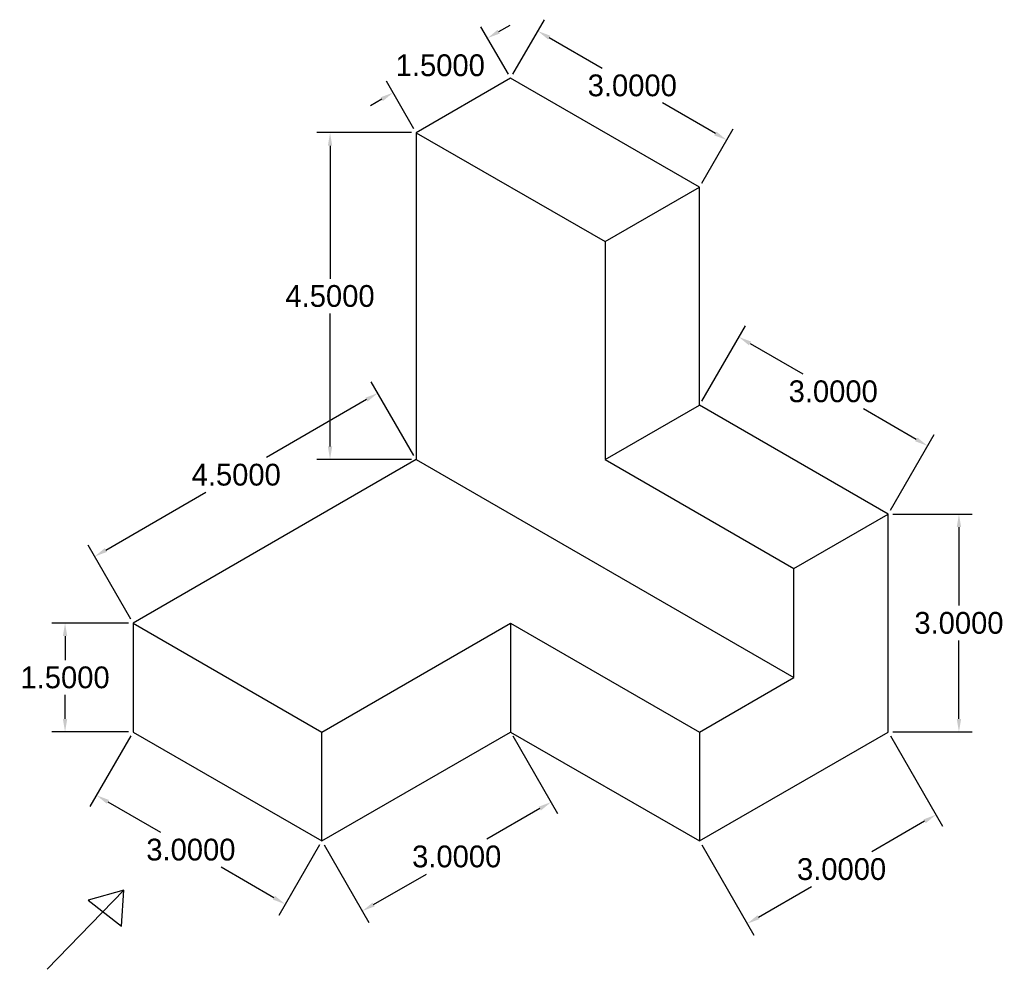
# Model space of a CAD drawing. Header units: inches. Extents: x 56.1 to 69.6, y 24.3 to 37.3.
import ezdxf

# ---------------------------------------------------------------- set-up
doc = ezdxf.new("R2010")
doc.units = ezdxf.units.IN
doc.header["$MEASUREMENT"] = 0
doc.dimstyles.get("Standard").update_dxf_attribs({"dimtxt": 0.18, "dimasz": 0.18, "dimexe": 0.18, "dimexo": 0.0625, "dimgap": 0.09, "dimtad": 0, "dimtih": 1, "dimtoh": 1, "dimdec": 4, "dimzin": 0, "dimdsep": 46, "dimtxsty": 'Standard', "dimcen": 0.09, "dimadec": 0, "dimazin": 0, "dimtfac": 1, "dimtdec": 4, "dimtofl": 0, "dimtmove": 0, "dimatfit": 3, "dimfxl": 0, "dimtolj": 1, "dimtzin": 0, "dimarcsym": 0})

# ---------------------------------------------------------------- blocks, each defined once
blk = doc.blocks.new('*D1')
at = {"color": 0, "lineweight": -2}
for p, q in [((61.47, 35.788), (60.167, 35.788)), ((60.347, 35.608), (60.347, 33.778)), ((60.347, 31.468), (60.347, 33.298)), ((61.47, 31.288), (60.167, 31.288))]:
    blk.add_line(p, q, dxfattribs=at)
at = {"color": 0}
for points in [[(60.317, 35.608), (60.377, 35.608), (60.347, 35.788)], [(60.317, 31.468), (60.377, 31.468), (60.347, 31.288)]]:
    blk.add_solid(points, dxfattribs=at)
at = {"layer": 'Defpoints', "color": 0}
for p in [(61.533, 35.788), (60.347, 31.288), (61.533, 31.288)]:
    blk.add_point(p, dxfattribs=at)
at = {"color": 0, "insert": (60.347, 33.538), "char_height": 0.3, "attachment_point": 5}
blk.add_mtext('\\A1;4.5000', dxfattribs=at)
blk = doc.blocks.new('*D2')
at = {"color": 0, "lineweight": -2}
for p, q in [((61.502, 31.342), (60.914, 32.359)), ((60.848, 32.113), (59.471, 31.318)), ((57.263, 30.043), (58.64, 30.838)), ((57.604, 29.092), (57.017, 30.109))]:
    blk.add_line(p, q, dxfattribs=at)
at = {"color": 0}
for points in [[(60.833, 32.139), (60.863, 32.087), (61.004, 32.203)], [(57.248, 30.069), (57.278, 30.017), (57.107, 29.953)]]:
    blk.add_solid(points, dxfattribs=at)
at = {"layer": 'Defpoints', "color": 0}
for p in [(61.533, 31.288), (57.107, 29.953), (57.636, 29.038)]:
    blk.add_point(p, dxfattribs=at)
at = {"color": 0, "insert": (59.056, 31.078), "char_height": 0.3, "attachment_point": 5}
blk.add_mtext('\\A1;4.5000', dxfattribs=at)
blk = doc.blocks.new('*D3')
at = {"color": 0, "lineweight": -2}
for p, q in [((57.573, 29.038), (56.521, 29.038)), ((56.701, 28.858), (56.701, 28.528)), ((56.701, 27.718), (56.701, 28.048)), ((57.573, 27.538), (56.521, 27.538))]:
    blk.add_line(p, q, dxfattribs=at)
at = {"color": 0}
for points in [[(56.671, 28.858), (56.731, 28.858), (56.701, 29.038)], [(56.671, 27.718), (56.731, 27.718), (56.701, 27.538)]]:
    blk.add_solid(points, dxfattribs=at)
at = {"layer": 'Defpoints', "color": 0}
for p in [(57.636, 29.038), (56.701, 27.538), (57.636, 27.538)]:
    blk.add_point(p, dxfattribs=at)
at = {"color": 0, "insert": (56.701, 28.288), "char_height": 0.3, "attachment_point": 5}
blk.add_mtext('\\A1;1.5000', dxfattribs=at)
blk = doc.blocks.new('*D4')
at = {"color": 0, "lineweight": -2}
for p, q in [((57.604, 27.483), (57.043, 26.511)), ((57.289, 26.577), (58.016, 26.157)), ((60.203, 25.983), (59.641, 25.011)), ((59.575, 25.257), (58.848, 25.677))]:
    blk.add_line(p, q, dxfattribs=at)
at = {"color": 0}
for points in [[(57.304, 26.603), (57.274, 26.551), (57.133, 26.667)], [(59.59, 25.283), (59.56, 25.231), (59.731, 25.167)]]:
    blk.add_solid(points, dxfattribs=at)
at = {"layer": 'Defpoints', "color": 0}
for p in [(57.636, 27.538), (60.234, 26.038), (59.731, 25.167)]:
    blk.add_point(p, dxfattribs=at)
at = {"color": 0, "insert": (58.432, 25.917), "char_height": 0.3, "attachment_point": 5}
blk.add_mtext('\\A1;3.0000', dxfattribs=at)
blk = doc.blocks.new('*D5')
at = {"color": 0, "lineweight": -2}
for p, q in [((62.863, 27.483), (63.479, 26.417)), ((63.233, 26.483), (62.506, 26.063)), ((60.265, 25.983), (60.881, 24.917)), ((60.947, 25.163), (61.674, 25.583))]:
    blk.add_line(p, q, dxfattribs=at)
at = {"color": 0}
for points in [[(63.218, 26.509), (63.248, 26.457), (63.389, 26.573)], [(60.932, 25.189), (60.962, 25.137), (60.791, 25.073)]]:
    blk.add_solid(points, dxfattribs=at)
at = {"layer": 'Defpoints', "color": 0}
for p in [(62.832, 27.538), (60.234, 26.038), (60.791, 25.073)]:
    blk.add_point(p, dxfattribs=at)
at = {"color": 0, "insert": (62.09, 25.823), "char_height": 0.3, "attachment_point": 5}
blk.add_mtext('\\A1;3.0000', dxfattribs=at)
blk = doc.blocks.new('*D6')
at = {"color": 0, "lineweight": -2}
for p, q in [((68.059, 27.483), (68.775, 26.243)), ((68.529, 26.309), (67.802, 25.889)), ((65.461, 25.983), (66.177, 24.743)), ((66.243, 24.989), (66.971, 25.409))]:
    blk.add_line(p, q, dxfattribs=at)
at = {"color": 0}
for points in [[(68.514, 26.335), (68.544, 26.283), (68.685, 26.399)], [(66.228, 25.015), (66.258, 24.963), (66.087, 24.899)]]:
    blk.add_solid(points, dxfattribs=at)
at = {"layer": 'Defpoints', "color": 0}
for p in [(68.028, 27.538), (68.685, 26.399), (65.43, 26.038)]:
    blk.add_point(p, dxfattribs=at)
at = {"color": 0, "insert": (67.386, 25.649), "char_height": 0.3, "attachment_point": 5}
blk.add_mtext('\\A1;3.0000', dxfattribs=at)
blk = doc.blocks.new('*D7')
at = {"color": 0, "lineweight": -2}
for p, q in [((68.091, 30.538), (69.181, 30.538)), ((69.001, 30.358), (69.001, 29.278)), ((69.001, 27.718), (69.001, 28.798)), ((68.091, 27.538), (69.181, 27.538))]:
    blk.add_line(p, q, dxfattribs=at)
at = {"color": 0}
for points in [[(68.971, 30.358), (69.031, 30.358), (69.001, 30.538)], [(68.971, 27.718), (69.031, 27.718), (69.001, 27.538)]]:
    blk.add_solid(points, dxfattribs=at)
at = {"layer": 'Defpoints', "color": 0}
for p in [(68.028, 30.538), (68.028, 27.538), (69.001, 27.538)]:
    blk.add_point(p, dxfattribs=at)
at = {"color": 0, "insert": (69.001, 29.038), "char_height": 0.3, "attachment_point": 5}
blk.add_mtext('\\A1;3.0000', dxfattribs=at)
blk = doc.blocks.new('*D8')
at = {"color": 0, "lineweight": -2}
for p, q in [((65.461, 32.092), (66.062, 33.131)), ((66.127, 32.886), (66.855, 32.466)), ((68.414, 31.566), (67.686, 31.986)), ((68.059, 30.592), (68.66, 31.631))]:
    blk.add_line(p, q, dxfattribs=at)
at = {"color": 0}
for points in [[(66.142, 32.912), (66.112, 32.86), (65.972, 32.976)], [(68.429, 31.592), (68.399, 31.54), (68.57, 31.476)]]:
    blk.add_solid(points, dxfattribs=at)
at = {"layer": 'Defpoints', "color": 0}
for p in [(65.43, 32.038), (68.57, 31.476), (68.028, 30.538)]:
    blk.add_point(p, dxfattribs=at)
at = {"color": 0, "insert": (67.271, 32.226), "char_height": 0.3, "attachment_point": 5}
blk.add_mtext('\\A1;3.0000', dxfattribs=at)
blk = doc.blocks.new('*D9')
at = {"color": 0, "lineweight": -2}
for p, q in [((62.863, 36.592), (63.297, 37.343)), ((63.363, 37.097), (64.09, 36.677)), ((65.649, 35.777), (64.922, 36.197)), ((65.461, 35.092), (65.895, 35.843))]:
    blk.add_line(p, q, dxfattribs=at)
at = {"color": 0}
for points in [[(63.378, 37.123), (63.348, 37.071), (63.207, 37.187)], [(65.664, 35.803), (65.634, 35.751), (65.805, 35.687)]]:
    blk.add_solid(points, dxfattribs=at)
at = {"layer": 'Defpoints', "color": 0}
for p in [(62.832, 36.538), (65.805, 35.687), (65.43, 35.038)]:
    blk.add_point(p, dxfattribs=at)
at = {"color": 0, "insert": (64.506, 36.437), "char_height": 0.3, "attachment_point": 5}
blk.add_mtext('\\A1;3.0000', dxfattribs=at)
blk = doc.blocks.new('*D10')
at = {"color": 0, "lineweight": -2}
for p, q in [((62.669, 37.179), (62.825, 37.269)), ((62.801, 36.592), (62.424, 37.245)), ((61.502, 35.842), (61.125, 36.495)), ((61.059, 36.249), (60.903, 36.159))]:
    blk.add_line(p, q, dxfattribs=at)
at = {"color": 0}
for points in [[(62.654, 37.205), (62.684, 37.153), (62.514, 37.089)], [(61.044, 36.275), (61.074, 36.223), (61.215, 36.339)]]:
    blk.add_solid(points, dxfattribs=at)
at = {"layer": 'Defpoints', "color": 0}
for p in [(62.514, 37.089), (62.832, 36.538), (61.533, 35.788)]:
    blk.add_point(p, dxfattribs=at)
at = {"color": 0, "insert": (61.864, 36.714), "char_height": 0.3, "attachment_point": 5}
blk.add_mtext('\\A1;1.5000', dxfattribs=at)

msp = doc.modelspace()

# ---------------------------------------------------------------- linework, layer by layer
for p, q in [((62.83189, 36.53757), (61.53286, 35.78757)), ((65.42997, 35.03757), (62.83189, 36.53757)), ((61.53286, 35.78757), (64.13093, 34.28757)), ((61.53286, 35.78757), (61.53286, 31.28757)), ((64.13093, 34.28757), (65.42997, 35.03757)), ((65.42997, 32.03757), (65.42997, 35.03757)), ((64.13093, 34.28757), (64.13093, 31.28757)), ((64.13093, 31.28757), (65.42997, 32.03757)), ((68.02805, 30.53757), (65.42997, 32.03757)), ((61.53286, 31.28757), (57.63574, 29.03757)), ((61.53286, 31.28757), (66.72901, 28.28757)), ((64.13093, 31.28757), (66.72901, 29.78757)), ((66.72901, 29.78757), (68.02805, 30.53757)), ((68.02805, 27.53757), (68.02805, 30.53757)), ((66.72901, 28.28757), (66.72901, 29.78757)), ((57.63574, 29.03757), (60.23382, 27.53757)), ((57.63574, 29.03757), (57.63574, 27.53757)), ((60.23382, 27.53757), (62.83189, 29.03757)), ((62.83189, 29.03757), (65.42997, 27.53757)), ((62.83189, 29.03757), (62.83189, 27.53757)), ((65.42997, 27.53757), (66.72901, 28.28757)), ((57.63574, 27.53757), (60.23382, 26.03757)), ((60.23382, 26.03757), (60.23382, 27.53757)), ((60.23382, 26.03757), (62.83189, 27.53757)), ((62.83189, 27.53757), (65.42997, 26.03757)), ((65.42997, 26.03757), (68.02805, 27.53757)), ((65.42997, 27.53757), (65.42997, 26.03757)), ((56.45555, 24.27112), (57.51033, 25.35859)), ((57.51033, 25.35859), (57.01697, 25.22266)), ((57.4763, 24.86583), (57.51033, 25.35859)), ((57.01697, 25.22266), (57.4763, 24.86583))]:
    msp.add_line(p, q)

# ---------------------------------------------------------------- dimensions: what is measured, and where the dimension line sits
for p1, p2, distance, picture, middle in [((61.53286, 35.78757), (62.83189, 36.53757), 0.63665, '*D10', (61.86405, 36.71393)), ((62.83189, 36.53757), (65.42997, 35.03757), 0.7503, '*D9', (64.50608, 36.43735)), ((61.53286, 35.78757), (61.53286, 31.28757), -1.18608, '*D1', (60.34678, 33.53757)), ((65.42997, 32.03757), (68.02805, 30.53757), 1.08309, '*D8', (67.27055, 32.22555)), ((61.53286, 31.28757), (57.63574, 29.03757), -1.05726, '*D2', (59.05567, 31.07819)), ((68.02805, 30.53757), (68.02805, 27.53757), 0.9725, '*D7', (69.00054, 29.03757)), ((57.63574, 29.03757), (57.63574, 27.53757), -0.93447, '*D3', (56.70127, 28.28757)), ((57.63574, 27.53757), (60.23382, 26.03757), -1.00531, '*D4', (58.43212, 25.91695)), ((62.83189, 27.53757), (60.23382, 26.03757), 1.11401, '*D5', (62.08986, 25.82281)), ((65.42997, 26.03757), (68.02805, 27.53757), -1.31463, '*D6', (67.38632, 25.64907))]:
    dim = msp.add_aligned_dim(p1=p1, p2=p2, distance=distance, dimstyle='Standard', override={"dimtxt": 0.3})
    dim.commit()
    dim.dimension.update_dxf_attribs({"geometry": picture, "text_midpoint": middle})

doc.saveas('drawing.dxf')
